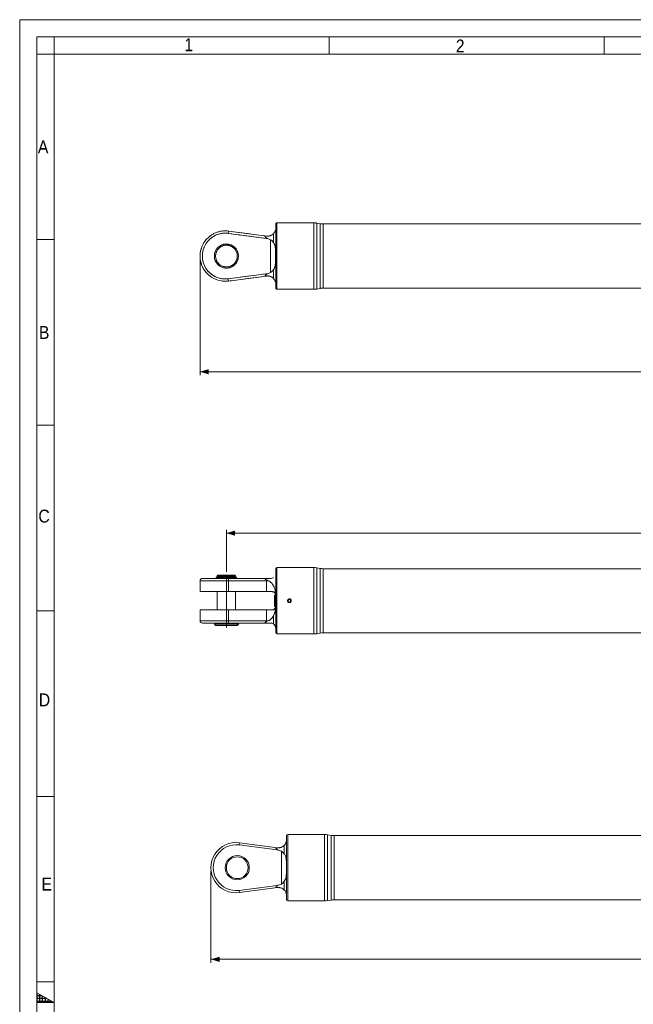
# Model space of a CAD drawing. Header units: millimetres. Extents: x 30 to 2493, y 30 to 1752.
# Tile 3 of 8: x 30 to 565, y 892 to 1752. Entities that reach past the tile are written whole.
import ezdxf

# ---------------------------------------------------------------- set-up
doc = ezdxf.new("R2010")
doc.units = ezdxf.units.MM
doc.header["$LTSCALE"] = 3
for name, pattern in [('SLD-Centro', [19.05, 15.24, -1.27, 1.27, -1.27]), ('SLD-Combinazione-di-due-tratteggi', [12.7, 6.35, -1.27, 1.27, -1.27, 1.27, -1.27]), ('SLD-Solido', [0])]:
    doc.linetypes.add(name, pattern=pattern)
doc.styles.add('SLDTEXTSTYLE0', font='GOTHIC.TTF', dxfattribs={"width": 0.913})
doc.styles.add('SLDTEXTSTYLE3', font='CALIBRI.TTF')
doc.styles.add('SLDTEXTSTYLE4', font='CALIBRIB.TTF')
doc.dimstyles.new('SLDDIMSTYLE1', dxfattribs={"dimtxt": 22.225, "dimasz": 7.5, "dimexe": 0, "dimexo": 0.0625, "dimgap": 5.55625, "dimtad": 1, "dimrnd": 1e-09, "dimzin": 12, "dimdsep": 46, "dimtxsty": 'SLDTEXTSTYLE4', "dimsah": 1, "dimcen": 0.09, "dimadec": 0, "dimazin": 3, "dimtfac": 1, "dimtofl": 0, "dimtmove": 0, "dimatfit": 3, "dimfxl": 0, "dimfrac": 2, "dimtolj": 1, "dimtzin": 12, "dimarcsym": 0})

# ---------------------------------------------------------------- blocks, each defined once
blk = doc.blocks.new('_D_1')
at = {"color": 7, "linetype": 'SLD-Solido', "lineweight": 0}
for p, q in [((187.38, 1542.67), (187.38, 1441.67)), ((2026.38, 1542.67), (2026.38, 1441.67)), ((2026.38, 1444.67), (187.38, 1444.67))]:
    blk.add_line(p, q, dxfattribs=at)
for points in [[(187.38, 1444.67), (194.88, 1442.42), (194.88, 1446.92)], [(2026.38, 1444.67), (2018.88, 1446.92), (2018.88, 1442.42)]]:
    blk.add_solid(points, dxfattribs=at)
at = {"color": 7, "linetype": 'SLD-Solido', "lineweight": 0, "insert": (1076.83, 1474.3), "char_height": 22.225, "attachment_point": 1, "style": 'SLDTEXTSTYLE3'}
blk.add_mtext('1839', dxfattribs=at)
blk = doc.blocks.new('_D_3')
at = {"color": 7, "linetype": 'SLD-Solido', "lineweight": 0}
for p, q in [((210.38, 1270.07), (210.38, 1306.77)), ((2003.38, 1270.07), (2003.38, 1306.77)), ((210.38, 1303.77), (2003.38, 1303.77))]:
    blk.add_line(p, q, dxfattribs=at)
for points in [[(210.38, 1303.77), (217.88, 1301.52), (217.88, 1306.02)], [(2003.38, 1303.77), (1995.88, 1306.02), (1995.88, 1301.52)]]:
    blk.add_solid(points, dxfattribs=at)
at = {"color": 7, "linetype": 'SLD-Solido', "lineweight": 0, "insert": (1076.83, 1333.4), "char_height": 22.225, "attachment_point": 1, "style": 'SLDTEXTSTYLE3'}
blk.add_mtext('1793', dxfattribs=at)
blk = doc.blocks.new('_D_5')
at = {"color": 7, "linetype": 'SLD-Solido', "lineweight": 0}
for p, q in [((196.88, 1008.77), (196.88, 928.77)), ((1335.88, 1008.77), (1335.88, 928.77)), ((196.88, 931.77), (1335.88, 931.77))]:
    blk.add_line(p, q, dxfattribs=at)
for points in [[(196.88, 931.77), (204.38, 929.52), (204.38, 934.02)], [(1335.88, 931.77), (1328.38, 934.02), (1328.38, 929.52)]]:
    blk.add_solid(points, dxfattribs=at)
at = {"color": 7, "linetype": 'SLD-Solido', "lineweight": 0, "insert": (736.33, 961.4), "char_height": 22.225, "attachment_point": 1, "style": 'SLDTEXTSTYLE3'}
blk.add_mtext('1139', dxfattribs=at)

msp = doc.modelspace()

# ---------------------------------------------------------------- hatches: boundary and pattern name
at = {"linetype": 'Continuous'}
h = msp.add_hatch(dxfattribs=at)
h.set_pattern_fill('NET', color=8, scale=0.75, style=0)
h.paths.add_polyline_path([(45, 902.66), (60, 894), (45, 894)], flags=0)

# ---------------------------------------------------------------- linework, layer by layer
at = {"color": 7, "linetype": 'SLD-Solido', "lineweight": 0}
for p, q in [((2493, 1752), (30, 1752)), ((30, 1752), (30, 30)), ((2478, 1737), (45, 1737)), ((45, 1737), (45, 45)), ((60, 1722), (60, 1737)), ((300, 1722), (300, 1737)), ((540, 1722), (540, 1737)), ((60, 1722), (45, 1722)), ((60, 1560), (45, 1560)), ((60, 1398), (45, 1398)), ((60, 1236), (45, 1236)), ((60, 1074), (45, 1074)), ((60, 912), (45, 912)), ((45, 894), (45, 902.66)), ((45, 902.66), (60, 894)), ((60, 894), (45, 894))]:
    msp.add_line(p, q, dxfattribs=at)
at = {"color": 7, "linetype": 'SLD-Solido', "lineweight": 15}
for p, q in [((2463, 1722), (60, 1722)), ((60, 1722), (60, 60)), ((253.376, 1545.67), (253.376, 1573.67)), ((263.747, 1574.67), (254.376, 1574.67)), ((254.376, 1545.67), (254.376, 1574.67)), ((264.068, 1574.67), (265.376, 1574.67)), ((265.376, 1574.67), (266.683, 1574.67)), ((286.563, 1574.67), (267.023, 1574.67)), ((286.563, 1516.67), (286.563, 1574.67)), ((292.254, 1573.898), (289.168, 1574.442)), ((289.168, 1574.442), (289.168, 1516.898)), ((292.254, 1545.67), (292.254, 1573.898)), ((1155.892, 1573.67), (294.859, 1573.67)), ((294.859, 1573.67), (294.859, 1545.67)), ((212.247, 1567.482), (211.986, 1565.499)), ((245.196, 1561.127), (211.986, 1565.499)), ((212.247, 1567.482), (245.457, 1563.11)), ((251.376, 1565.154), (251.376, 1557.58)), ((245.259, 1561.609), (245.196, 1561.127)), ((245.259, 1561.609), (246.393, 1561.05)), ((245.457, 1563.11), (245.443, 1563.007)), ((246.966, 1563.075), (245.443, 1563.007)), ((248.876, 1559.951), (246.393, 1561.05)), ((248.876, 1531.39), (248.876, 1559.951)), ((253.376, 1517.67), (253.376, 1545.67)), ((254.376, 1516.67), (254.376, 1545.67)), ((292.254, 1517.442), (292.254, 1545.67)), ((294.859, 1545.67), (294.859, 1517.67)), ((211.986, 1525.841), (245.196, 1530.214)), ((245.259, 1529.731), (245.196, 1530.214)), ((246.393, 1530.291), (245.259, 1529.731)), ((246.393, 1530.291), (248.876, 1531.39)), ((251.376, 1533.76), (251.376, 1526.187)), ((212.247, 1523.859), (211.986, 1525.841)), ((245.457, 1528.231), (212.247, 1523.859)), ((245.443, 1528.334), (246.966, 1528.265)), ((245.457, 1528.231), (245.443, 1528.334)), ((254.376, 1516.67), (286.563, 1516.67)), ((289.168, 1516.898), (292.254, 1517.442)), ((294.859, 1517.67), (1155.892, 1517.67)), ((253.376, 1216.768), (253.376, 1272.768)), ((286.563, 1273.768), (254.376, 1273.768)), ((254.376, 1215.768), (254.376, 1273.768)), ((286.563, 1215.768), (286.563, 1273.768)), ((292.254, 1272.996), (289.168, 1273.54)), ((289.168, 1273.54), (289.168, 1215.996)), ((292.254, 1216.54), (292.254, 1272.996)), ((1155.892, 1272.768), (294.859, 1272.768)), ((294.859, 1272.768), (294.859, 1216.768)), ((189.376, 1264.268), (211.986, 1264.268)), ((201.549, 1265.418), (201.549, 1264.868)), ((201.549, 1265.418), (213.395, 1265.418)), ((207.357, 1264.868), (201.549, 1264.868)), ((202.926, 1267.068), (202.426, 1266.568)), ((202.426, 1266.568), (202.426, 1265.568)), ((202.426, 1266.568), (210.376, 1266.568)), ((202.426, 1265.568), (210.376, 1265.568)), ((202.426, 1264.768), (202.426, 1264.268)), ((202.426, 1264.768), (207.357, 1264.768)), ((202.826, 1265.568), (202.826, 1265.418)), ((202.826, 1264.868), (202.826, 1264.768)), ((202.926, 1267.068), (210.376, 1267.068)), ((207.357, 1264.768), (207.357, 1264.868)), ((207.357, 1264.768), (219.203, 1264.768)), ((210.376, 1267.068), (217.826, 1267.068)), ((210.376, 1266.568), (218.326, 1266.568)), ((210.376, 1265.568), (218.326, 1265.568)), ((211.986, 1264.268), (245.196, 1264.268)), ((213.395, 1265.318), (213.395, 1265.418)), ((213.395, 1265.318), (219.203, 1265.318)), ((218.326, 1266.568), (217.826, 1267.068)), ((217.926, 1265.318), (217.926, 1265.568)), ((218.326, 1265.568), (218.326, 1266.568)), ((218.326, 1264.268), (218.326, 1264.768)), ((219.203, 1264.768), (219.203, 1265.318)), ((245.196, 1264.268), (246.393, 1264.268)), ((246.393, 1264.268), (245.259, 1264.208)), ((246.393, 1264.268), (248.876, 1264.268)), ((187.376, 1262.268), (187.376, 1252.718)), ((212.247, 1262.268), (187.376, 1262.268)), ((212.247, 1252.718), (212.247, 1262.268)), ((245.457, 1262.268), (212.247, 1262.268)), ((245.443, 1262.904), (246.966, 1262.268)), ((245.457, 1252.718), (245.457, 1262.268)), ((246.966, 1262.268), (245.457, 1262.268)), ((212.247, 1252.718), (187.376, 1252.718)), ((202.426, 1252.718), (202.426, 1236.818)), ((245.457, 1252.718), (212.247, 1252.718)), ((218.326, 1236.818), (218.326, 1252.718)), ((250.376, 1252.718), (245.457, 1252.718)), ((252.888, 1249.994), (252.376, 1249.508)), ((252.376, 1244.768), (252.376, 1249.508)), ((253.376, 1249.968), (252.888, 1249.994)), ((252.888, 1249.994), (252.888, 1244.768)), ((252.376, 1240.028), (252.376, 1244.768)), ((252.376, 1240.028), (252.888, 1239.542)), ((252.888, 1244.768), (252.888, 1239.542)), ((252.888, 1239.542), (253.347, 1239.566)), ((265.376, 1245.923), (264.376, 1245.345)), ((264.376, 1245.345), (264.376, 1244.191)), ((264.376, 1244.191), (265.376, 1243.613)), ((266.376, 1245.345), (265.376, 1245.923)), ((265.376, 1243.613), (266.376, 1244.191)), ((266.376, 1244.191), (266.376, 1245.345)), ((187.376, 1236.818), (187.376, 1227.268)), ((187.376, 1236.818), (212.247, 1236.818)), ((212.247, 1227.268), (212.247, 1236.818)), ((212.247, 1236.818), (245.457, 1236.818)), ((245.457, 1236.818), (250.376, 1236.818)), ((245.457, 1227.268), (245.457, 1236.818)), ((251.376, 1231.628), (251.376, 1224.51)), ((187.376, 1227.268), (212.247, 1227.268)), ((211.986, 1225.268), (189.376, 1225.268)), ((199.876, 1225.268), (199.876, 1224.268)), ((199.876, 1224.268), (200.876, 1223.268)), ((199.876, 1224.268), (210.376, 1224.268)), ((200.876, 1223.268), (210.376, 1223.268)), ((210.376, 1224.268), (220.876, 1224.268)), ((210.376, 1223.268), (219.876, 1223.268)), ((245.196, 1225.268), (211.986, 1225.268)), ((212.247, 1227.268), (245.457, 1227.268)), ((219.876, 1223.268), (220.876, 1224.268)), ((220.876, 1224.268), (220.876, 1225.268)), ((246.393, 1225.268), (245.196, 1225.268)), ((245.259, 1225.328), (246.393, 1225.268)), ((246.966, 1227.268), (245.443, 1226.632)), ((245.457, 1227.268), (246.966, 1227.268)), ((248.876, 1225.268), (246.393, 1225.268)), ((254.376, 1215.768), (286.563, 1215.768)), ((289.168, 1215.996), (292.254, 1216.54)), ((294.859, 1216.768), (1155.892, 1216.768)), ((273.247, 1040.769), (263.876, 1040.769)), ((263.876, 1011.769), (263.876, 1040.769)), ((273.568, 1040.769), (274.876, 1040.769)), ((274.876, 1040.769), (276.183, 1040.769)), ((296.063, 1040.769), (276.523, 1040.769)), ((296.063, 982.769), (296.063, 1040.769)), ((301.754, 1039.997), (298.668, 1040.541)), ((298.668, 1040.541), (298.668, 982.997)), ((301.754, 1011.769), (301.754, 1039.997)), ((221.747, 1033.58), (221.486, 1031.598)), ((254.696, 1027.225), (221.486, 1031.598)), ((221.747, 1033.58), (254.957, 1029.208)), ((262.876, 1011.769), (262.876, 1039.769)), ((1165.392, 1039.769), (304.359, 1039.769)), ((304.359, 1039.769), (304.359, 1011.769)), ((254.759, 1027.708), (254.696, 1027.225)), ((254.759, 1027.708), (255.893, 1027.148)), ((254.957, 1029.208), (254.943, 1029.105)), ((256.466, 1029.174), (254.943, 1029.105)), ((258.376, 1026.049), (255.893, 1027.148)), ((258.376, 997.488), (258.376, 1026.049)), ((260.876, 1031.252), (260.876, 1023.679)), ((262.876, 983.769), (262.876, 1011.769)), ((263.876, 982.769), (263.876, 1011.769)), ((301.754, 983.541), (301.754, 1011.769)), ((304.359, 1011.769), (304.359, 983.769)), ((255.893, 996.389), (258.376, 997.488)), ((260.876, 999.859), (260.876, 992.285)), ((221.486, 991.94), (254.696, 996.312)), ((221.747, 989.957), (221.486, 991.94)), ((254.957, 994.329), (221.747, 989.957)), ((254.759, 995.83), (254.696, 996.312)), ((255.893, 996.389), (254.759, 995.83)), ((254.943, 994.432), (256.466, 994.364)), ((254.957, 994.329), (254.943, 994.432)), ((263.876, 982.769), (296.063, 982.769)), ((298.668, 982.997), (301.754, 983.541)), ((304.359, 983.769), (1165.392, 983.769))]:
    msp.add_line(p, q, dxfattribs=at)
at = {"color": 7, "linetype": 'SLD-Combinazione-di-due-tratteggi', "lineweight": 0}
for p, q in [((253.376, 1545.67), (253.376, 1573.67)), ((253.376, 1545.67), (253.376, 1573.67)), ((263.747, 1574.67), (254.376, 1574.67)), ((254.376, 1545.67), (254.376, 1574.67)), ((263.747, 1574.67), (254.376, 1574.67)), ((254.376, 1545.67), (254.376, 1574.67)), ((264.068, 1574.67), (265.376, 1574.67)), ((264.068, 1574.67), (265.376, 1574.67)), ((265.376, 1574.67), (266.683, 1574.67)), ((265.376, 1574.67), (266.683, 1574.67)), ((286.563, 1574.67), (267.023, 1574.67)), ((286.563, 1574.67), (267.023, 1574.67)), ((286.563, 1516.67), (286.563, 1574.67)), ((286.563, 1516.67), (286.563, 1574.67)), ((292.254, 1573.898), (289.168, 1574.442)), ((289.168, 1574.442), (289.168, 1516.898)), ((292.254, 1573.898), (289.168, 1574.442)), ((289.168, 1574.442), (289.168, 1516.898)), ((292.254, 1545.67), (292.254, 1573.898)), ((292.254, 1545.67), (292.254, 1573.898)), ((1155.892, 1573.67), (294.859, 1573.67)), ((294.859, 1573.67), (294.859, 1545.67)), ((1155.892, 1573.67), (294.859, 1573.67)), ((294.859, 1573.67), (294.859, 1545.67)), ((212.247, 1567.482), (211.986, 1565.499)), ((212.247, 1567.482), (211.986, 1565.499)), ((245.196, 1561.127), (211.986, 1565.499)), ((245.196, 1561.127), (211.986, 1565.499)), ((212.247, 1567.482), (245.457, 1563.11)), ((212.247, 1567.482), (245.457, 1563.11)), ((251.376, 1565.154), (251.376, 1557.58)), ((251.376, 1565.154), (251.376, 1557.58)), ((245.259, 1561.609), (245.196, 1561.127)), ((245.259, 1561.609), (245.196, 1561.127)), ((245.259, 1561.609), (246.393, 1561.05)), ((245.259, 1561.609), (246.393, 1561.05)), ((245.457, 1563.11), (245.443, 1563.007)), ((245.457, 1563.11), (245.443, 1563.007)), ((246.966, 1563.075), (245.443, 1563.007)), ((246.966, 1563.075), (245.443, 1563.007)), ((248.876, 1559.951), (246.393, 1561.05)), ((248.876, 1559.951), (246.393, 1561.05)), ((248.876, 1531.39), (248.876, 1559.951)), ((248.876, 1531.39), (248.876, 1559.951)), ((253.376, 1517.67), (253.376, 1545.67)), ((253.376, 1517.67), (253.376, 1545.67)), ((254.376, 1516.67), (254.376, 1545.67)), ((254.376, 1516.67), (254.376, 1545.67)), ((292.254, 1517.442), (292.254, 1545.67)), ((292.254, 1517.442), (292.254, 1545.67)), ((294.859, 1545.67), (294.859, 1517.67)), ((294.859, 1545.67), (294.859, 1517.67)), ((211.986, 1525.841), (245.196, 1530.214)), ((211.986, 1525.841), (245.196, 1530.214)), ((245.259, 1529.731), (245.196, 1530.214)), ((245.259, 1529.731), (245.196, 1530.214)), ((246.393, 1530.291), (245.259, 1529.731)), ((246.393, 1530.291), (245.259, 1529.731)), ((246.393, 1530.291), (248.876, 1531.39)), ((246.393, 1530.291), (248.876, 1531.39)), ((251.376, 1533.76), (251.376, 1526.187)), ((251.376, 1533.76), (251.376, 1526.187)), ((212.247, 1523.859), (211.986, 1525.841)), ((212.247, 1523.859), (211.986, 1525.841)), ((245.457, 1528.231), (212.247, 1523.859)), ((245.457, 1528.231), (212.247, 1523.859)), ((245.443, 1528.334), (246.966, 1528.265)), ((245.457, 1528.231), (245.443, 1528.334)), ((245.443, 1528.334), (246.966, 1528.265)), ((245.457, 1528.231), (245.443, 1528.334)), ((254.376, 1516.67), (286.563, 1516.67)), ((254.376, 1516.67), (286.563, 1516.67)), ((289.168, 1516.898), (292.254, 1517.442)), ((289.168, 1516.898), (292.254, 1517.442)), ((294.859, 1517.67), (1155.892, 1517.67)), ((294.859, 1517.67), (1155.892, 1517.67))]:
    msp.add_line(p, q, dxfattribs=at)
at = {"color": 7, "linetype": 'SLD-Centro', "lineweight": 0}
msp.add_line((210.376, 1267.068), (210.376, 1221.561), dxfattribs=at)
at = {"color": 7, "linetype": 'SLD-Solido', "lineweight": 15}
for centre, radius in [((210.376, 1545.67), 10.5), ((210.376, 1545.67), 9.5), ((265.376, 1244.768), 1.307), ((219.876, 1011.769), 10.5), ((219.876, 1011.769), 9.5)]:
    msp.add_circle(centre, radius, dxfattribs=at)
at = {"color": 7, "linetype": 'SLD-Combinazione-di-due-tratteggi', "lineweight": 0}
for radius in [10.5, 10.5, 9.5, 9.5]:
    msp.add_circle((210.376, 1545.67), radius, dxfattribs=at)
at = {"color": 7, "linetype": 'SLD-Solido', "lineweight": 15}
for centre, radius, start, end in [((254.376, 1573.67), 1, 90, 180), ((286.563, 1559.67), 15, 80, 90), ((294.859, 1588.67), 15, 260, 270), ((209.376, 1545.67), 22, 82.5, 277.5), ((209.376, 1545.67), 20, 82.5, 277.5), ((246.371, 1570.054), 9.004, 262.5, 270.136192), ((246.371, 1570.054), 7.004, 262.5, 274.868323), ((246.371, 1521.286), 9.004, 89.863808, 97.5), ((246.371, 1521.286), 7.004, 85.131677, 97.5), ((254.376, 1517.67), 1, 180, 270), ((286.563, 1531.67), 15, 270, 280), ((294.859, 1502.67), 15, 90, 100), ((254.376, 1272.768), 1, 90, 180), ((286.563, 1258.768), 15, 80, 90), ((294.859, 1287.768), 15, 260, 270), ((189.376, 1262.268), 2, 90, 180), ((208.221, 1262.76), 4.056, 353.040699, 21.832416), ((245.174, 1264.181), 0.0894, 17.355713, 75.846176), ((230.83, 1262.275), 14.627, 359.974578, 2.468013), ((189.376, 1227.268), 2, 180, 270), ((208.221, 1226.777), 4.056, 338.167584, 6.959301), ((245.174, 1225.355), 0.0894, 284.153824, 342.644287), ((230.83, 1227.262), 14.627, 357.531987, 0.025422), ((254.376, 1216.768), 1, 180, 270), ((286.563, 1230.768), 15, 270, 280), ((294.859, 1201.768), 15, 90, 100), ((263.876, 1039.769), 1, 90, 180), ((296.063, 1025.769), 15, 80, 90), ((304.359, 1054.769), 15, 260, 270), ((218.876, 1011.769), 22, 82.5, 277.5), ((218.876, 1011.769), 20, 82.5, 277.5), ((255.871, 1036.153), 9.004, 262.5, 270.136192), ((255.871, 1036.153), 7.004, 262.5, 274.868323), ((255.871, 987.385), 9.004, 89.863808, 97.5), ((255.871, 987.385), 7.004, 85.131677, 97.5), ((263.876, 983.769), 1, 180, 270), ((296.063, 997.769), 15, 270, 280), ((304.359, 968.769), 15, 90, 100)]:
    msp.add_arc(centre, radius, start, end, dxfattribs=at)
at = {"color": 7, "linetype": 'SLD-Combinazione-di-due-tratteggi', "lineweight": 0}
for centre, radius, start, end in [((254.376, 1573.67), 1, 90, 180), ((254.376, 1573.67), 1, 90, 180), ((286.563, 1559.67), 15, 80, 90), ((286.563, 1559.67), 15, 80, 90), ((294.859, 1588.67), 15, 260, 270), ((294.859, 1588.67), 15, 260, 270), ((209.376, 1545.67), 22, 82.5, 277.5), ((209.376, 1545.67), 22, 82.5, 277.5), ((209.376, 1545.67), 20, 82.5, 277.5), ((209.376, 1545.67), 20, 82.5, 277.5), ((246.371, 1570.054), 9.004, 262.5, 270.136192), ((246.371, 1570.054), 9.004, 262.5, 270.136192), ((246.371, 1570.054), 7.004, 262.5, 274.868323), ((246.371, 1570.054), 7.004, 262.5, 274.868323), ((246.371, 1521.286), 9.004, 89.863808, 97.5), ((246.371, 1521.286), 9.004, 89.863808, 97.5), ((246.371, 1521.286), 7.004, 85.131677, 97.5), ((246.371, 1521.286), 7.004, 85.131677, 97.5), ((254.376, 1517.67), 1, 180, 270), ((254.376, 1517.67), 1, 180, 270), ((286.563, 1531.67), 15, 270, 280), ((286.563, 1531.67), 15, 270, 280), ((294.859, 1502.67), 15, 90, 100), ((294.859, 1502.67), 15, 90, 100)]:
    msp.add_arc(centre, radius, start, end, dxfattribs=at)
at = {"color": 7, "linetype": 'SLD-Solido', "lineweight": 15}
for points, knots in [([(265.376, 1574.623), (265.19, 1574.624), (264.82, 1574.627), (264.325, 1574.641), (263.955, 1574.658), (263.745, 1574.669), (263.746, 1574.669), (263.747, 1574.669)], [0, 0, 0, 0, 0.2146012, 0.4291941, 0.6440053, 0.8589593, 1, 1, 1, 1]), ([(267.023, 1574.67), (267.024, 1574.67), (267.055, 1574.672), (266.944, 1574.666), (266.684, 1574.652), (266.256, 1574.635), (265.796, 1574.625), (265.493, 1574.624), (265.376, 1574.623)], [0, 0, 0, 0, 0.0053232, 0.219675, 0.4340262, 0.6486785, 0.863465, 1, 1, 1, 1]), ([(251.376, 1565.154), (251.117, 1564.91), (250.593, 1564.416), (249.383, 1563.67), (248.11, 1563.207), (247.18, 1563.1), (246.966, 1563.075)], [0, 0, 0, 0, 0.26283888, 0.53213685, 0.89201862, 1, 1, 1, 1]), ([(253.173, 1568.383), (253.111, 1568.152), (253.002, 1567.741), (252.654, 1566.923), (252.184, 1566.075), (251.642, 1565.457), (251.376, 1565.154)], [0, 0, 0, 0, 0.3004827, 0.5341814, 0.7714355, 1, 1, 1, 1]), ([(245.259, 1561.609), (245.162, 1561.664), (244.825, 1561.854), (244.42, 1562.12), (244.153, 1562.415), (244.083, 1562.567), (244.084, 1562.687), (244.148, 1562.783), (244.316, 1562.894), (244.746, 1562.999), (245.165, 1563.004), (245.443, 1563.007)], [0, 0, 0, 0, 0.0988393, 0.3419697, 0.423069, 0.4708723, 0.5134624, 0.5606534, 0.6073919, 0.7386928, 1, 1, 1, 1]), ([(251.376, 1557.58), (250.959, 1558.189), (250.306, 1559.145), (249.257, 1559.736), (248.876, 1559.951)], [0, 0, 0, 0, 0.63695557, 1, 1, 1, 1]), ([(251.376, 1533.76), (251.76, 1534.341), (252.485, 1535.436), (252.934, 1537.364), (253.243, 1539.792), (253.362, 1542.878), (253.343, 1546.602), (253.339, 1550.347), (253.03, 1553.707), (252.408, 1556.165), (251.63, 1557.232), (251.376, 1557.58)], [0, 0, 0, 0, 0.0893324, 0.1684714, 0.2478058, 0.3912479, 0.5347908, 0.6828482, 0.8305436, 0.9446154, 1, 1, 1, 1]), ([(248.876, 1531.39), (249.322, 1531.65), (250.365, 1532.258), (251.008, 1533.214), (251.376, 1533.76)], [0, 0, 0, 0, 0.428871, 1, 1, 1, 1]), ([(245.259, 1529.731), (245.162, 1529.676), (244.825, 1529.486), (244.42, 1529.22), (244.153, 1528.925), (244.083, 1528.774), (244.084, 1528.654), (244.148, 1528.557), (244.316, 1528.446), (244.746, 1528.342), (245.165, 1528.337), (245.443, 1528.334)], [0, 0, 0, 0, 0.0988393, 0.3419697, 0.423069, 0.4708723, 0.5134624, 0.5606534, 0.6073919, 0.7386928, 1, 1, 1, 1]), ([(246.966, 1528.265), (247.13, 1528.248), (247.931, 1528.161), (249.529, 1527.657), (250.72, 1526.834), (251.28, 1526.281), (251.376, 1526.187)], [0, 0, 0, 0, 0.082678, 0.4020335, 0.8981091, 1, 1, 1, 1]), ([(251.376, 1526.187), (251.548, 1525.998), (251.896, 1525.619), (252.428, 1524.85), (252.88, 1523.948), (253.087, 1523.299), (253.159, 1523.014), (253.173, 1522.958)], [0, 0, 0, 0, 0.1422108, 0.2862112, 0.6001191, 0.9221784, 1, 1, 1, 1]), ([(245.259, 1264.208), (245.162, 1264.197), (244.825, 1264.157), (244.42, 1264.076), (244.153, 1263.914), (244.083, 1263.805), (244.084, 1263.698), (244.148, 1263.588), (244.316, 1263.425), (244.746, 1263.17), (245.165, 1263.011), (245.443, 1262.904)], [0, 0, 0, 0, 0.09883932, 0.34196967, 0.42306899, 0.47087227, 0.51346236, 0.56065339, 0.60739188, 0.73869284, 1, 1, 1, 1]), ([(248.876, 1264.268), (249.322, 1264.311), (250.365, 1264.411), (251.008, 1264.803), (251.376, 1265.026)], [0, 0, 0, 0, 0.42887103, 1, 1, 1, 1]), ([(246.966, 1262.268), (247.13, 1262.188), (247.931, 1261.798), (249.529, 1260.654), (250.72, 1259.161), (251.28, 1258.09), (251.376, 1257.908)], [0, 0, 0, 0, 0.082678, 0.4020335, 0.8981091, 1, 1, 1, 1]), ([(251.376, 1257.908), (251.548, 1257.621), (251.896, 1257.043), (252.428, 1255.714), (252.88, 1253.853), (253.087, 1252.043), (253.159, 1251.004), (253.173, 1250.801)], [0, 0, 0, 0, 0.1422108, 0.2862112, 0.6001191, 0.9221784, 1, 1, 1, 1]), ([(253.173, 1250.801), (253.101, 1250.963), (252.957, 1251.287), (252.618, 1251.737), (252.176, 1252.146), (251.643, 1252.459), (251.041, 1252.673), (250.6, 1252.703), (250.376, 1252.718)], [0, 0, 0, 0, 0.1706105, 0.3432189, 0.5185259, 0.6975347, 0.8463646, 1, 1, 1, 1]), ([(265.376, 1243.118), (265.267, 1243.118), (265.159, 1243.129), (264.948, 1243.171), (264.844, 1243.202), (264.644, 1243.285), (264.549, 1243.336), (264.37, 1243.456), (264.285, 1243.525), (264.057, 1243.754), (263.934, 1243.938), (263.769, 1244.335), (263.726, 1244.552), (263.726, 1244.875), (263.736, 1244.984), (263.778, 1245.196), (263.809, 1245.299), (263.892, 1245.498), (263.944, 1245.595), (264.063, 1245.774), (264.131, 1245.857), (264.285, 1246.011), (264.369, 1246.08), (264.547, 1246.199), (264.644, 1246.251), (264.844, 1246.334), (264.947, 1246.365), (265.158, 1246.407), (265.267, 1246.418), (265.59, 1246.418), (265.807, 1246.375), (266.205, 1246.211), (266.389, 1246.088), (266.617, 1245.86), (266.687, 1245.775), (266.807, 1245.596), (266.858, 1245.501), (266.941, 1245.302), (266.973, 1245.197), (267.015, 1244.986), (267.025, 1244.879), (267.026, 1244.552), (266.983, 1244.338), (266.859, 1244.038), (266.808, 1243.943), (266.689, 1243.763), (266.619, 1243.678), (266.391, 1243.45), (266.207, 1243.327), (265.81, 1243.162), (265.594, 1243.118), (265.376, 1243.118)], [0, 0, 0, 0, 0.03125, 0.03125, 0.0625, 0.0625, 0.09375, 0.09375, 0.125, 0.125, 0.1875, 0.1875, 0.25, 0.25, 0.28125, 0.28125, 0.3125, 0.3125, 0.34375, 0.34375, 0.375, 0.375, 0.40625, 0.40625, 0.4375, 0.4375, 0.46875, 0.46875, 0.5, 0.5, 0.5625, 0.5625, 0.625, 0.625, 0.65625, 0.65625, 0.6875, 0.6875, 0.71875, 0.71875, 0.75, 0.75, 0.8125, 0.8125, 0.84375, 0.84375, 0.875, 0.875, 0.9375, 0.9375, 1, 1, 1, 1]), ([(250.376, 1236.818), (250.577, 1236.83), (250.987, 1236.855), (251.58, 1237.049), (252.142, 1237.361), (252.606, 1237.784), (252.956, 1238.247), (253.1, 1238.572), (253.173, 1238.735)], [0, 0, 0, 0, 0.1378759, 0.28018432, 0.46590425, 0.65677922, 0.82732149, 1, 1, 1, 1]), ([(251.376, 1231.628), (251.548, 1231.916), (251.896, 1232.494), (252.428, 1233.822), (252.88, 1235.683), (253.087, 1237.494), (253.159, 1238.533), (253.173, 1238.735)], [0, 0, 0, 0, 0.1422108, 0.2862112, 0.6001191, 0.9221784, 1, 1, 1, 1]), ([(253.173, 1238.735), (253.111, 1237.958), (253.002, 1236.577), (252.654, 1234.688), (252.184, 1233.054), (251.642, 1232.098), (251.376, 1231.628)], [0, 0, 0, 0, 0.3004827, 0.5341814, 0.7714355, 1, 1, 1, 1]), ([(251.376, 1231.628), (251.117, 1231.162), (250.593, 1230.218), (249.383, 1228.82), (248.11, 1227.833), (247.18, 1227.374), (246.966, 1227.268)], [0, 0, 0, 0, 0.26283888, 0.53213685, 0.89201862, 1, 1, 1, 1]), ([(245.259, 1225.328), (245.162, 1225.34), (244.825, 1225.379), (244.42, 1225.461), (244.153, 1225.622), (244.083, 1225.731), (244.084, 1225.838), (244.148, 1225.948), (244.316, 1226.111), (244.746, 1226.366), (245.165, 1226.525), (245.443, 1226.632)], [0, 0, 0, 0, 0.0988393, 0.3419697, 0.423069, 0.4708723, 0.5134624, 0.5606534, 0.6073919, 0.7386928, 1, 1, 1, 1]), ([(251.376, 1224.51), (250.959, 1224.759), (250.306, 1225.15), (249.257, 1225.237), (248.876, 1225.268)], [0, 0, 0, 0, 0.6369556, 1, 1, 1, 1]), ([(251.376, 1224.51), (251.76, 1224.186), (252.482, 1223.577), (252.928, 1222.758), (253.246, 1221.96), (253.343, 1221.339), (253.354, 1221.186), (253.315, 1221.63), (253.04, 1222.592), (252.407, 1223.705), (251.63, 1224.311), (251.376, 1224.51)], [0, 0, 0, 0, 0.089335, 0.1676432, 0.2478067, 0.3893596, 0.5347977, 0.6804418, 0.8305386, 0.9446138, 1, 1, 1, 1]), ([(274.876, 1040.722), (274.69, 1040.723), (274.32, 1040.725), (273.825, 1040.74), (273.455, 1040.756), (273.245, 1040.767), (273.246, 1040.767), (273.247, 1040.767)], [0, 0, 0, 0, 0.2146012, 0.4291941, 0.6440053, 0.8589593, 1, 1, 1, 1]), ([(276.523, 1040.768), (276.524, 1040.769), (276.555, 1040.77), (276.444, 1040.764), (276.184, 1040.751), (275.756, 1040.734), (275.296, 1040.723), (274.993, 1040.722), (274.876, 1040.722)], [0, 0, 0, 0, 0.0053232, 0.219675, 0.4340262, 0.6486785, 0.863465, 1, 1, 1, 1]), ([(262.673, 1034.481), (262.611, 1034.25), (262.502, 1033.839), (262.154, 1033.021), (261.684, 1032.173), (261.142, 1031.555), (260.876, 1031.252)], [0, 0, 0, 0, 0.3004827, 0.5341814, 0.7714355, 1, 1, 1, 1]), ([(254.759, 1027.708), (254.662, 1027.762), (254.325, 1027.953), (253.92, 1028.218), (253.653, 1028.514), (253.583, 1028.665), (253.584, 1028.785), (253.648, 1028.881), (253.816, 1028.993), (254.246, 1029.097), (254.665, 1029.102), (254.943, 1029.105)], [0, 0, 0, 0, 0.0988393, 0.3419697, 0.423069, 0.4708723, 0.5134624, 0.5606534, 0.6073919, 0.7386928, 1, 1, 1, 1]), ([(260.876, 1031.252), (260.617, 1031.008), (260.093, 1030.515), (258.883, 1029.768), (257.61, 1029.305), (256.68, 1029.198), (256.466, 1029.174)], [0, 0, 0, 0, 0.26283888, 0.53213685, 0.89201862, 1, 1, 1, 1]), ([(260.876, 1023.679), (260.459, 1024.287), (259.806, 1025.243), (258.757, 1025.834), (258.376, 1026.049)], [0, 0, 0, 0, 0.63695557, 1, 1, 1, 1]), ([(260.876, 999.859), (261.26, 1000.439), (261.982, 1001.529), (262.428, 1003.455), (262.746, 1005.869), (262.843, 1008.96), (262.854, 1012.664), (262.815, 1016.425), (262.54, 1019.786), (261.907, 1022.264), (261.13, 1023.33), (260.876, 1023.679)], [0, 0, 0, 0, 0.089335, 0.1676432, 0.2478067, 0.3893596, 0.5347977, 0.6804418, 0.8305386, 0.9446138, 1, 1, 1, 1]), ([(258.376, 997.488), (258.822, 997.749), (259.865, 998.356), (260.508, 999.312), (260.876, 999.859)], [0, 0, 0, 0, 0.428871, 1, 1, 1, 1]), ([(254.759, 995.83), (254.662, 995.775), (254.325, 995.585), (253.92, 995.319), (253.653, 995.023), (253.583, 994.872), (253.584, 994.752), (253.648, 994.656), (253.816, 994.545), (254.246, 994.44), (254.665, 994.435), (254.943, 994.432)], [0, 0, 0, 0, 0.0988393, 0.3419697, 0.423069, 0.4708723, 0.5134624, 0.5606534, 0.6073919, 0.7386928, 1, 1, 1, 1]), ([(256.466, 994.364), (256.63, 994.346), (257.431, 994.259), (259.029, 993.755), (260.22, 992.932), (260.78, 992.379), (260.876, 992.285)], [0, 0, 0, 0, 0.082678, 0.4020335, 0.8981091, 1, 1, 1, 1]), ([(260.876, 992.285), (261.048, 992.097), (261.396, 991.717), (261.928, 990.948), (262.38, 990.047), (262.587, 989.397), (262.659, 989.112), (262.673, 989.056)], [0, 0, 0, 0, 0.1422108, 0.2862112, 0.6001191, 0.9221784, 1, 1, 1, 1])]:
    msp.add_open_spline(points, degree=3, knots=knots, dxfattribs=at)
at = {"color": 7, "linetype": 'SLD-Combinazione-di-due-tratteggi', "lineweight": 0}
for points, knots in [([(265.376, 1574.623), (265.19, 1574.624), (264.82, 1574.627), (264.325, 1574.641), (263.955, 1574.658), (263.745, 1574.669), (263.746, 1574.669), (263.747, 1574.669)], [0, 0, 0, 0, 0.2146012, 0.4291941, 0.6440053, 0.8589593, 1, 1, 1, 1]), ([(265.376, 1574.623), (265.19, 1574.624), (264.82, 1574.627), (264.325, 1574.641), (263.955, 1574.658), (263.745, 1574.669), (263.746, 1574.669), (263.747, 1574.669)], [0, 0, 0, 0, 0.2146012, 0.4291941, 0.6440053, 0.8589593, 1, 1, 1, 1]), ([(267.023, 1574.67), (267.024, 1574.67), (267.055, 1574.672), (266.944, 1574.666), (266.684, 1574.652), (266.256, 1574.635), (265.796, 1574.625), (265.493, 1574.624), (265.376, 1574.623)], [0, 0, 0, 0, 0.0053232, 0.219675, 0.4340262, 0.6486785, 0.863465, 1, 1, 1, 1]), ([(267.023, 1574.67), (267.024, 1574.67), (267.055, 1574.672), (266.944, 1574.666), (266.684, 1574.652), (266.256, 1574.635), (265.796, 1574.625), (265.493, 1574.624), (265.376, 1574.623)], [0, 0, 0, 0, 0.0053232, 0.219675, 0.4340262, 0.6486785, 0.863465, 1, 1, 1, 1]), ([(251.376, 1565.154), (251.117, 1564.91), (250.593, 1564.416), (249.383, 1563.67), (248.11, 1563.207), (247.18, 1563.1), (246.966, 1563.075)], [0, 0, 0, 0, 0.26283888, 0.53213685, 0.89201862, 1, 1, 1, 1]), ([(251.376, 1565.154), (251.117, 1564.91), (250.593, 1564.416), (249.383, 1563.67), (248.11, 1563.207), (247.18, 1563.1), (246.966, 1563.075)], [0, 0, 0, 0, 0.26283888, 0.53213685, 0.89201862, 1, 1, 1, 1]), ([(253.173, 1568.383), (253.111, 1568.152), (253.002, 1567.741), (252.654, 1566.923), (252.184, 1566.075), (251.642, 1565.457), (251.376, 1565.154)], [0, 0, 0, 0, 0.3004827, 0.5341814, 0.7714355, 1, 1, 1, 1]), ([(253.173, 1568.383), (253.111, 1568.152), (253.002, 1567.741), (252.654, 1566.923), (252.184, 1566.075), (251.642, 1565.457), (251.376, 1565.154)], [0, 0, 0, 0, 0.3004827, 0.5341814, 0.7714355, 1, 1, 1, 1]), ([(245.259, 1561.609), (245.162, 1561.664), (244.825, 1561.854), (244.42, 1562.12), (244.153, 1562.415), (244.083, 1562.567), (244.084, 1562.687), (244.148, 1562.783), (244.316, 1562.894), (244.746, 1562.999), (245.165, 1563.004), (245.443, 1563.007)], [0, 0, 0, 0, 0.0988393, 0.3419697, 0.423069, 0.4708723, 0.5134624, 0.5606534, 0.6073919, 0.7386928, 1, 1, 1, 1]), ([(245.259, 1561.609), (245.162, 1561.664), (244.825, 1561.854), (244.42, 1562.12), (244.153, 1562.415), (244.083, 1562.567), (244.084, 1562.687), (244.148, 1562.783), (244.316, 1562.894), (244.746, 1562.999), (245.165, 1563.004), (245.443, 1563.007)], [0, 0, 0, 0, 0.0988393, 0.3419697, 0.423069, 0.4708723, 0.5134624, 0.5606534, 0.6073919, 0.7386928, 1, 1, 1, 1]), ([(251.376, 1557.58), (250.959, 1558.189), (250.306, 1559.145), (249.257, 1559.736), (248.876, 1559.951)], [0, 0, 0, 0, 0.6369556, 1, 1, 1, 1]), ([(251.376, 1557.58), (250.959, 1558.189), (250.306, 1559.145), (249.257, 1559.736), (248.876, 1559.951)], [0, 0, 0, 0, 0.6369556, 1, 1, 1, 1]), ([(251.376, 1533.76), (251.76, 1534.341), (252.485, 1535.436), (252.934, 1537.364), (253.243, 1539.792), (253.362, 1542.878), (253.343, 1546.602), (253.339, 1550.347), (253.03, 1553.707), (252.408, 1556.165), (251.63, 1557.232), (251.376, 1557.58)], [0, 0, 0, 0, 0.0893324, 0.1684714, 0.2478058, 0.3912479, 0.5347908, 0.6828482, 0.8305436, 0.9446154, 1, 1, 1, 1]), ([(251.376, 1533.76), (251.76, 1534.341), (252.485, 1535.436), (252.934, 1537.364), (253.243, 1539.792), (253.362, 1542.878), (253.343, 1546.602), (253.339, 1550.347), (253.03, 1553.707), (252.408, 1556.165), (251.63, 1557.232), (251.376, 1557.58)], [0, 0, 0, 0, 0.0893324, 0.1684714, 0.2478058, 0.3912479, 0.5347908, 0.6828482, 0.8305436, 0.9446154, 1, 1, 1, 1]), ([(248.876, 1531.39), (249.322, 1531.65), (250.365, 1532.258), (251.008, 1533.214), (251.376, 1533.76)], [0, 0, 0, 0, 0.42887103, 1, 1, 1, 1]), ([(248.876, 1531.39), (249.322, 1531.65), (250.365, 1532.258), (251.008, 1533.214), (251.376, 1533.76)], [0, 0, 0, 0, 0.428871, 1, 1, 1, 1]), ([(245.259, 1529.731), (245.162, 1529.676), (244.825, 1529.486), (244.42, 1529.22), (244.153, 1528.925), (244.083, 1528.774), (244.084, 1528.654), (244.148, 1528.557), (244.316, 1528.446), (244.746, 1528.342), (245.165, 1528.337), (245.443, 1528.334)], [0, 0, 0, 0, 0.0988393, 0.3419697, 0.423069, 0.4708723, 0.5134624, 0.5606534, 0.6073919, 0.7386928, 1, 1, 1, 1]), ([(245.259, 1529.731), (245.162, 1529.676), (244.825, 1529.486), (244.42, 1529.22), (244.153, 1528.925), (244.083, 1528.774), (244.084, 1528.654), (244.148, 1528.557), (244.316, 1528.446), (244.746, 1528.342), (245.165, 1528.337), (245.443, 1528.334)], [0, 0, 0, 0, 0.0988393, 0.3419697, 0.423069, 0.4708723, 0.5134624, 0.5606534, 0.6073919, 0.7386928, 1, 1, 1, 1]), ([(246.966, 1528.265), (247.13, 1528.248), (247.931, 1528.161), (249.529, 1527.657), (250.72, 1526.834), (251.28, 1526.281), (251.376, 1526.187)], [0, 0, 0, 0, 0.082678, 0.4020335, 0.8981091, 1, 1, 1, 1]), ([(246.966, 1528.265), (247.13, 1528.248), (247.931, 1528.161), (249.529, 1527.657), (250.72, 1526.834), (251.28, 1526.281), (251.376, 1526.187)], [0, 0, 0, 0, 0.082678, 0.4020335, 0.8981091, 1, 1, 1, 1]), ([(251.376, 1526.187), (251.548, 1525.998), (251.896, 1525.619), (252.428, 1524.85), (252.88, 1523.948), (253.087, 1523.299), (253.159, 1523.014), (253.173, 1522.958)], [0, 0, 0, 0, 0.1422108, 0.2862112, 0.6001191, 0.9221784, 1, 1, 1, 1]), ([(251.376, 1526.187), (251.548, 1525.998), (251.896, 1525.619), (252.428, 1524.85), (252.88, 1523.948), (253.087, 1523.299), (253.159, 1523.014), (253.173, 1522.958)], [0, 0, 0, 0, 0.1422108, 0.2862112, 0.6001191, 0.9221784, 1, 1, 1, 1])]:
    msp.add_open_spline(points, degree=3, knots=knots, dxfattribs=at)

# ---------------------------------------------------------------- texts
at = {"color": 7, "linetype": 'Continuous', "lineweight": 0, "char_height": 11.286, "attachment_point": 1, "style": 'SLDTEXTSTYLE0'}
for s, insert in [('1', (173.727, 1735.764)), ('2', (410.52, 1734.688)), ('A', (45.877, 1646.652)), ('B', (46.731, 1484.582)), ('C', (46.301, 1324.292)), ('D', (46.628, 1163.888)), ('E', (49.055, 1003.054))]:
    msp.add_mtext(s, dxfattribs=dict(at, insert=insert))

# ---------------------------------------------------------------- dimensions: what is measured, and where the dimension line sits
at = {"color": 7, "linetype": 'SLD-Solido', "lineweight": 0}
for base, p1, p2, picture, middle in [((187.376, 1444.67), (2026.376, 1545.67), (187.376, 1545.67), '_D_1', (1106.876, 1444.67)), ((2003.376, 1303.768), (210.376, 1267.068), (2003.376, 1267.068), '_D_3', (1106.876, 1303.768)), ((1335.876, 931.769), (196.876, 1011.769), (1335.876, 1011.769), '_D_5', (766.376, 931.769))]:
    dim = msp.add_linear_dim(base=base, p1=p1, p2=p2, dimstyle='SLDDIMSTYLE1', dxfattribs=at)
    dim.commit()
    dim.dimension.update_dxf_attribs({"geometry": picture, "text_midpoint": middle, "dimtype": 160})

doc.saveas('drawing.dxf')
